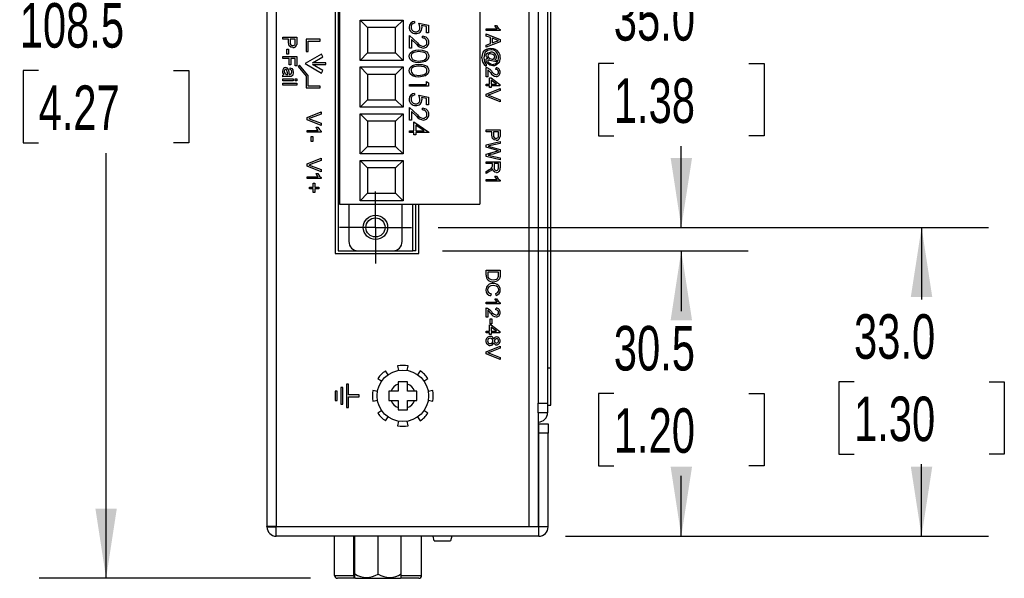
# Model space of a CAD drawing. Header units: millimetres. Extents: x 0 to 629, y 0 to 486.
# Tile 6 of 18: x 100 to 206, y 311 to 371. Entities that reach past the tile are written whole.
import ezdxf

# ---------------------------------------------------------------- set-up
doc = ezdxf.new("R2010")
doc.units = ezdxf.units.MM
doc.header["$LTSCALE"] = 2.25
doc.linetypes.add('CENTERX2', pattern=[20.32, 12.7, -2.54, 2.54, -2.54])
doc.layers.add('CENTER', color=40, linetype='CENTERX2')
doc.layers.add('DIMENSIONS', color=140, linetype='Continuous', lineweight=25)
doc.styles.add('SLDTEXTSTYLE0', font='TXT', dxfattribs={"width": 0.7})
doc.dimstyles.new('SLDDIMSTYLE1', dxfattribs={"dimtxt": 4.855518, "dimasz": 7.4295, "dimexe": 0, "dimexo": 0.0625, "dimgap": 1.213879, "dimtad": 0, "dimtih": 1, "dimtoh": 1, "dimrnd": 1e-09, "dimzin": 4, "dimdsep": 46, "dimtxsty": 'SLDTEXTSTYLE0', "dimsah": 1, "dimcen": 0.09, "dimadec": 0, "dimazin": 1, "dimtfac": 1, "dimtofl": 0, "dimtmove": 0, "dimatfit": 3, "dimfxl": 0, "dimfrac": 2, "dimtolj": 1, "dimtzin": 12, "dimarcsym": 0})
doc.dimstyles.new('SLDDIMSTYLE4', dxfattribs={"dimtxt": 4.855518, "dimasz": 7.4295, "dimexe": 0, "dimexo": 0.0625, "dimgap": 1.213879, "dimtad": 0, "dimtih": 1, "dimtoh": 1, "dimrnd": 1e-09, "dimzin": 12, "dimdsep": 46, "dimtxsty": 'SLDTEXTSTYLE0', "dimsah": 1, "dimcen": 0.09, "dimadec": 0, "dimazin": 3, "dimtfac": 1, "dimtofl": 0, "dimtmove": 0, "dimatfit": 3, "dimfxl": 0, "dimfrac": 2, "dimtolj": 1, "dimtzin": 12, "dimarcsym": 0})

# ---------------------------------------------------------------- blocks, each defined once
blk = doc.blocks.new('_D_17')
at = {"layer": 'DIMENSIONS'}
for p, q in [((124.06, 419.35), (102.59, 419.35)), ((109.73, 419.35), (109.73, 373.9)), ((102.51, 365.1), (100.88, 365.1)), ((100.88, 365.1), (100.88, 357.38)), ((116.94, 365.1), (118.57, 365.1)), ((118.57, 365.1), (118.57, 357.38)), ((100.88, 357.38), (102.51, 357.38)), ((118.57, 357.38), (116.94, 357.38)), ((109.73, 310.85), (109.73, 356.29)), ((131.59, 310.85), (102.59, 310.85))]:
    blk.add_line(p, q, dxfattribs=at)
for points in [[(109.73, 419.35), (108.59, 411.92), (110.87, 411.92)], [(109.73, 310.85), (110.87, 318.28), (108.59, 318.28)]]:
    blk.add_solid(points, dxfattribs=at)
at = {"layer": 'DIMENSIONS', "char_height": 4.762, "attachment_point": 1, "style": 'SLDTEXTSTYLE0'}
for s, insert in [('108.5', (100.5, 372.32)), ('4.27', (102.51, 363.52))]:
    blk.add_mtext(s, dxfattribs=dict(at, insert=insert))
blk = doc.blocks.new('_D_19')
at = {"layer": 'DIMENSIONS'}
for p, q in [((145.68, 345.85), (178.35, 345.85)), ((171.2, 345.85), (171.2, 339.4)), ((163.99, 330.6), (162.36, 330.6)), ((162.36, 330.6), (162.36, 322.88)), ((178.42, 330.6), (180.05, 330.6)), ((180.05, 330.6), (180.05, 322.88)), ((162.36, 322.88), (163.99, 322.88)), ((180.05, 322.88), (178.42, 322.88)), ((171.2, 315.35), (171.2, 321.79)), ((158.83, 315.35), (178.35, 315.35))]:
    blk.add_line(p, q, dxfattribs=at)
for points in [[(171.2, 345.85), (170.06, 338.42), (172.35, 338.42)], [(171.2, 315.35), (172.35, 322.78), (170.06, 322.78)]]:
    blk.add_solid(points, dxfattribs=at)
at = {"layer": 'DIMENSIONS', "char_height": 4.762, "attachment_point": 1, "style": 'SLDTEXTSTYLE0'}
for s, insert in [('30.5', (163.99, 337.82)), ('1.20', (163.99, 329.02))]:
    blk.add_mtext(s, dxfattribs=dict(at, insert=insert))
blk = doc.blocks.new('_D_20')
at = {"layer": 'DIMENSIONS'}
for p, q in [((145.22, 383.35), (178.35, 383.35)), ((171.2, 383.35), (171.2, 374.65)), ((163.99, 365.85), (162.36, 365.85)), ((162.36, 365.85), (162.36, 358.13)), ((178.42, 365.85), (180.05, 365.85)), ((180.05, 365.85), (180.05, 358.13)), ((162.36, 358.13), (163.99, 358.13)), ((180.05, 358.13), (178.42, 358.13)), ((171.2, 348.35), (171.2, 357.04)), ((145.22, 348.35), (178.35, 348.35))]:
    blk.add_line(p, q, dxfattribs=at)
for points in [[(171.2, 383.35), (170.06, 375.92), (172.35, 375.92)], [(171.2, 348.35), (172.35, 355.78), (170.06, 355.78)]]:
    blk.add_solid(points, dxfattribs=at)
at = {"layer": 'DIMENSIONS', "char_height": 4.762, "attachment_point": 1, "style": 'SLDTEXTSTYLE0'}
for s, insert in [('35.0', (163.99, 373.07)), ('1.38', (163.99, 364.27))]:
    blk.add_mtext(s, dxfattribs=dict(at, insert=insert))
blk = doc.blocks.new('_D_21')
at = {"layer": 'DIMENSIONS'}
for p, q in [((145.22, 348.35), (204.02, 348.35)), ((196.88, 348.35), (196.88, 340.65)), ((189.66, 331.85), (188.03, 331.85)), ((188.03, 331.85), (188.03, 324.13)), ((204.09, 331.85), (205.72, 331.85)), ((205.72, 331.85), (205.72, 324.13)), ((188.03, 324.13), (189.66, 324.13)), ((205.72, 324.13), (204.09, 324.13)), ((196.88, 315.35), (196.88, 323.04)), ((158.83, 315.35), (204.02, 315.35))]:
    blk.add_line(p, q, dxfattribs=at)
for points in [[(196.88, 348.35), (195.73, 340.92), (198.02, 340.92)], [(196.88, 315.35), (198.02, 322.78), (195.73, 322.78)]]:
    blk.add_solid(points, dxfattribs=at)
at = {"layer": 'DIMENSIONS', "char_height": 4.762, "attachment_point": 1, "style": 'SLDTEXTSTYLE0'}
for s, insert in [('33.0', (189.66, 339.07)), ('1.30', (189.66, 330.27))]:
    blk.add_mtext(s, dxfattribs=dict(at, insert=insert))
blk = doc.blocks.new('SW_CENTERMARKSYMBOL_10')
at = {"layer": 'CENTER', "color": 0}
for p, q in [((0, 2.54), (0, 3.84)), ((0, 0), (0, 2.54)), ((-2.54, 0), (-3.84, 0)), ((0, 0), (-2.54, 0)), ((0, 0), (0, -2.54)), ((0, 0), (2.54, 0)), ((2.54, 0), (3.84, 0)), ((0, -2.54), (0, -3.84))]:
    blk.add_line(p, q, dxfattribs=at)

msp = doc.modelspace()

# ---------------------------------------------------------------- linework, layer by layer
for p, q in [((156.919, 409.348), (156.919, 329.548)), ((157.269, 333.348), (157.269, 403.848)), ((126.919, 397.148), (126.919, 316.398)), ((127.919, 388.098), (127.919, 316.398)), ((155.919, 388.098), (155.919, 329.548)), ((134.219, 386.548), (134.219, 345.548)), ((154.919, 387.098), (154.919, 316.398)), ((134.519, 385.848), (134.519, 345.848)), ((134.669, 380.848), (134.669, 350.848)), ((149.669, 380.848), (149.669, 350.848)), ((136.869, 370.498), (141.469, 370.498)), ((136.869, 366.198), (136.869, 370.498)), ((136.869, 370.498), (137.669, 369.698)), ((140.669, 369.698), (141.469, 370.498)), ((141.469, 370.498), (141.469, 366.198)), ((140.669, 369.698), (137.669, 369.698)), ((137.669, 369.698), (137.669, 366.998)), ((140.669, 366.998), (140.669, 369.698)), ((142.682, 370.361), (142.682, 370.181)), ((143.169, 370.156), (144.169, 369.951)), ((143.964, 369.81), (143.438, 369.918)), ((143.964, 369.13), (143.964, 369.81)), ((144.169, 369.951), (144.169, 369.13)), ((150.339, 369.571), (151.508, 369.571)), ((150.339, 369.379), (150.339, 369.571)), ((151.839, 369.379), (150.339, 369.379)), ((151.287, 369.917), (151.464, 369.917)), ((151.839, 369.503), (151.839, 369.379)), ((128.619, 368.675), (130.119, 368.675)), ((128.619, 368.464), (128.619, 368.675)), ((129.235, 368.464), (128.619, 368.464)), ((129.235, 368.096), (129.235, 368.464)), ((129.408, 368.464), (129.408, 368.102)), ((129.946, 368.464), (129.408, 368.464)), ((129.946, 368.105), (129.946, 368.464)), ((130.119, 368.675), (130.119, 368.124)), ((132.619, 368.448), (131.119, 368.448)), ((131.119, 368.448), (131.119, 367.148)), ((132.619, 368.248), (132.619, 368.448)), ((142.169, 368.848), (142.997, 368.073)), ((142.169, 367.489), (142.169, 368.848)), ((142.374, 368.42), (142.374, 367.489)), ((142.909, 367.919), (142.374, 368.42)), ((143.554, 368.592), (143.554, 368.771)), ((144.169, 369.13), (143.964, 369.13)), ((150.339, 369.026), (151.839, 368.431)), ((150.339, 368.802), (150.339, 369.026)), ((150.801, 368.631), (150.339, 368.802)), ((150.801, 367.992), (150.801, 368.631)), ((150.974, 368.568), (150.974, 368.056)), ((151.389, 368.414), (150.974, 368.568)), ((151.839, 368.431), (151.839, 368.192)), ((129.062, 367.406), (129.235, 367.406)), ((129.062, 366.848), (129.062, 367.406)), ((129.235, 367.406), (129.235, 366.848)), ((131.319, 367.148), (131.319, 368.248)), ((131.319, 368.248), (132.619, 368.248)), ((142.374, 367.489), (142.169, 367.489)), ((151.839, 368.192), (150.339, 367.597)), ((150.339, 367.821), (150.801, 367.992)), ((150.339, 367.597), (150.339, 367.821)), ((150.974, 368.056), (151.368, 368.201)), ((128.619, 366.598), (130.119, 366.598)), ((128.619, 366.387), (128.619, 366.598)), ((129.292, 366.387), (128.619, 366.387)), ((129.235, 366.848), (129.062, 366.848)), ((129.292, 365.714), (129.292, 366.387)), ((129.465, 366.387), (129.465, 365.714)), ((129.946, 366.387), (129.465, 366.387)), ((129.946, 365.598), (129.946, 366.387)), ((130.119, 366.598), (130.119, 365.598)), ((132.751, 366.848), (131.019, 365.848)), ((131.119, 367.148), (131.319, 367.148)), ((131.793, 365.948), (132.901, 366.588)), ((132.901, 366.588), (132.751, 366.848)), ((136.869, 366.198), (137.669, 366.998)), ((141.469, 366.198), (136.869, 366.198)), ((137.669, 366.998), (140.669, 366.998)), ((140.669, 366.998), (141.469, 366.198)), ((151.435, 366.033), (150.741, 366.192)), ((151.266, 366.26), (151.435, 366.225)), ((151.435, 366.225), (151.435, 366.033)), ((129.465, 365.714), (129.292, 365.714)), ((129.389, 365.214), (129.408, 365.406)), ((130.119, 365.598), (129.946, 365.598)), ((130.396, 365.685), (130.243, 365.556)), ((130.243, 365.556), (131.119, 364.512)), ((131.296, 364.612), (130.396, 365.685)), ((131.019, 365.848), (132.751, 364.848)), ((133.219, 365.948), (131.793, 365.948)), ((132.901, 365.108), (131.793, 365.748)), ((131.793, 365.748), (133.219, 365.748)), ((133.219, 365.748), (133.219, 365.948)), ((136.869, 365.498), (141.469, 365.498)), ((136.869, 361.198), (136.869, 365.498)), ((136.869, 365.498), (137.669, 364.698)), ((140.669, 364.698), (141.469, 365.498)), ((141.469, 365.498), (141.469, 361.198)), ((150.339, 364.456), (150.339, 365.437)), ((150.359, 365.764), (150.359, 365.571)), ((150.532, 365.19), (150.532, 364.456)), ((151.397, 365.225), (151.416, 365.417)), ((128.619, 364.425), (128.619, 364.617)), ((128.619, 364.214), (129.715, 364.214)), ((128.619, 364.021), (128.619, 364.214)), ((129.083, 364.695), (129.139, 364.694)), ((129.33, 364.483), (129.095, 364.483)), ((129.715, 364.214), (129.715, 364.021)), ((129.927, 364.214), (130.119, 364.214)), ((129.927, 364.021), (129.927, 364.214)), ((130.119, 364.214), (130.119, 364.021)), ((131.119, 364.512), (131.119, 363.248)), ((131.319, 364.585), (131.296, 364.612)), ((131.319, 363.448), (131.319, 364.585)), ((132.751, 364.848), (132.901, 365.108)), ((140.669, 364.698), (137.669, 364.698)), ((137.669, 364.698), (137.669, 361.998)), ((140.669, 361.998), (140.669, 364.698)), ((150.532, 364.456), (150.339, 364.456)), ((150.705, 364.321), (150.897, 364.321)), ((150.705, 363.667), (150.705, 364.321)), ((150.897, 364.321), (151.82, 363.61)), ((151.437, 363.667), (150.897, 364.084)), ((150.897, 364.084), (150.897, 363.667)), ((129.715, 364.021), (128.619, 364.021)), ((128.619, 363.752), (130.119, 363.752)), ((128.619, 363.56), (128.619, 363.752)), ((130.119, 363.56), (128.619, 363.56)), ((130.119, 364.021), (129.927, 364.021)), ((130.119, 363.752), (130.119, 363.56)), ((131.119, 363.248), (132.619, 363.248)), ((132.619, 363.448), (131.319, 363.448)), ((132.619, 363.248), (132.619, 363.448)), ((142.169, 363.617), (143.964, 363.617)), ((142.169, 363.438), (142.169, 363.617)), ((144.169, 363.438), (142.169, 363.438)), ((143.964, 363.617), (143.964, 363.925)), ((143.964, 363.925), (144.169, 363.808)), ((144.169, 363.808), (144.169, 363.438)), ((150.339, 363.667), (150.705, 363.667)), ((150.339, 363.475), (150.339, 363.667)), ((150.705, 363.475), (150.339, 363.475)), ((150.339, 362.599), (151.839, 363.204)), ((150.705, 363.283), (150.705, 363.475)), ((150.897, 363.283), (150.705, 363.283)), ((150.897, 363.667), (151.437, 363.667)), ((150.897, 363.475), (150.897, 363.283)), ((151.82, 363.475), (150.897, 363.475)), ((151.82, 363.61), (151.82, 363.475)), ((151.839, 363.204), (151.839, 362.975)), ((136.869, 361.198), (137.669, 361.998)), ((137.669, 361.998), (140.669, 361.998)), ((140.669, 361.998), (141.469, 361.198)), ((142.682, 362.669), (142.682, 362.489)), ((143.169, 362.464), (144.169, 362.258)), ((143.964, 362.118), (143.438, 362.226)), ((143.964, 361.438), (143.964, 362.118)), ((144.169, 362.258), (144.169, 361.438)), ((150.339, 362.37), (150.339, 362.599)), ((151.839, 361.765), (150.339, 362.37)), ((151.839, 362.975), (150.764, 362.567)), ((150.764, 362.403), (151.839, 361.994)), ((151.839, 361.994), (151.839, 361.765)), ((141.469, 361.198), (136.869, 361.198)), ((142.169, 361.156), (142.997, 360.38)), ((142.169, 359.797), (142.169, 361.156)), ((143.554, 360.899), (143.554, 361.079)), ((144.169, 361.438), (143.964, 361.438)), ((131.219, 360.088), (132.719, 360.693)), ((131.219, 359.859), (131.219, 360.088)), ((132.719, 360.464), (131.644, 360.055)), ((131.644, 359.892), (132.719, 359.483)), ((132.719, 360.693), (132.719, 360.464)), ((136.869, 360.498), (141.469, 360.498)), ((136.869, 356.198), (136.869, 360.498)), ((136.869, 360.498), (137.669, 359.698)), ((140.669, 359.698), (141.469, 360.498)), ((141.469, 360.498), (141.469, 356.198)), ((142.374, 360.728), (142.374, 359.797)), ((142.909, 360.227), (142.374, 360.728)), ((132.719, 359.254), (131.219, 359.859)), ((132.167, 359.06), (132.344, 359.06)), ((132.719, 359.483), (132.719, 359.254)), ((140.669, 359.698), (137.669, 359.698)), ((137.669, 359.698), (137.669, 356.998)), ((140.669, 356.998), (140.669, 359.698)), ((142.374, 359.797), (142.169, 359.797)), ((142.631, 358.669), (142.631, 359.617)), ((142.631, 359.617), (144.221, 358.526)), ((143.705, 358.669), (142.836, 359.265)), ((142.836, 359.265), (142.836, 358.669)), ((131.219, 358.714), (132.388, 358.714)), ((131.219, 358.521), (131.219, 358.714)), ((132.719, 358.521), (131.219, 358.521)), ((131.662, 358.079), (131.835, 358.079)), ((131.662, 357.521), (131.662, 358.079)), ((131.835, 358.079), (131.835, 357.521)), ((132.719, 358.645), (132.719, 358.521)), ((142.169, 358.669), (142.631, 358.669)), ((142.169, 358.489), (142.169, 358.669)), ((142.631, 358.489), (142.169, 358.489)), ((142.631, 358.258), (142.631, 358.489)), ((142.836, 358.258), (142.631, 358.258)), ((142.836, 358.669), (143.705, 358.669)), ((142.836, 358.489), (142.836, 358.258)), ((144.221, 358.489), (142.836, 358.489)), ((144.221, 358.526), (144.221, 358.489)), ((150.339, 358.775), (151.839, 358.775)), ((150.339, 358.564), (150.339, 358.775)), ((150.955, 358.564), (150.339, 358.564)), ((150.955, 358.196), (150.955, 358.564)), ((151.128, 358.564), (151.128, 358.202)), ((151.666, 358.564), (151.128, 358.564)), ((151.666, 358.205), (151.666, 358.564)), ((151.839, 358.775), (151.839, 358.224)), ((131.835, 357.521), (131.662, 357.521)), ((136.869, 356.198), (137.669, 356.998)), ((137.669, 356.998), (140.669, 356.998)), ((140.669, 356.998), (141.469, 356.198)), ((150.339, 357.167), (151.839, 357.544)), ((150.339, 356.916), (150.339, 357.167)), ((151.462, 356.591), (150.339, 356.916)), ((150.816, 356.957), (151.839, 356.661)), ((151.839, 357.326), (150.853, 357.103)), ((151.839, 357.544), (151.839, 357.326)), ((131.219, 355.126), (132.719, 355.731)), ((132.719, 355.731), (132.719, 355.502)), ((141.469, 356.198), (136.869, 356.198)), ((150.339, 356.174), (151.486, 356.488)), ((150.339, 355.942), (150.339, 356.174)), ((151.839, 355.564), (150.339, 355.942)), ((150.859, 356.003), (151.839, 355.782)), ((151.839, 356.407), (151.088, 356.192)), ((151.839, 356.661), (151.839, 356.407)), ((151.839, 355.782), (151.839, 355.564)), ((131.219, 354.897), (131.219, 355.126)), ((132.719, 354.292), (131.219, 354.897)), ((132.719, 355.502), (131.644, 355.094)), ((131.644, 354.93), (132.719, 354.521)), ((136.869, 355.498), (141.469, 355.498)), ((136.869, 351.198), (136.869, 355.498)), ((136.869, 355.498), (137.669, 354.698)), ((140.669, 354.698), (137.669, 354.698)), ((137.669, 354.698), (137.669, 351.998)), ((140.669, 354.698), (141.469, 355.498)), ((140.669, 351.998), (140.669, 354.698)), ((141.469, 355.498), (141.469, 351.198)), ((150.339, 355.371), (151.839, 355.371)), ((150.339, 355.16), (150.339, 355.371)), ((151.012, 355.16), (150.339, 355.16)), ((151.012, 354.943), (151.012, 355.16)), ((151.185, 355.16), (151.185, 354.758)), ((151.666, 355.16), (151.185, 355.16)), ((151.666, 354.713), (151.666, 355.16)), ((151.839, 355.371), (151.839, 354.72)), ((131.219, 353.752), (132.388, 353.752)), ((131.219, 353.56), (131.219, 353.752)), ((132.167, 354.098), (132.344, 354.098)), ((132.719, 354.521), (132.719, 354.292)), ((132.719, 353.683), (132.719, 353.56)), ((150.339, 354.337), (150.656, 354.524)), ((150.753, 354.341), (150.339, 354.094)), ((150.339, 354.094), (150.339, 354.337)), ((151.287, 353.814), (151.464, 353.814)), ((132.719, 353.56), (131.219, 353.56)), ((131.469, 352.656), (131.873, 352.656)), ((131.469, 352.483), (131.469, 352.656)), ((131.873, 353.06), (132.046, 353.06)), ((131.873, 352.656), (131.873, 353.06)), ((132.046, 353.06), (132.046, 352.656)), ((132.046, 352.656), (132.45, 352.656)), ((132.45, 352.656), (132.45, 352.483)), ((150.339, 353.467), (151.508, 353.467)), ((150.339, 353.275), (150.339, 353.467)), ((151.839, 353.275), (150.339, 353.275)), ((151.839, 353.399), (151.839, 353.275)), ((131.873, 352.483), (131.469, 352.483)), ((131.873, 352.079), (131.873, 352.483)), ((132.046, 352.079), (131.873, 352.079)), ((132.046, 352.483), (132.046, 352.079)), ((132.45, 352.483), (132.046, 352.483)), ((136.869, 351.198), (137.669, 351.998)), ((137.669, 351.998), (140.669, 351.998)), ((140.669, 351.998), (141.469, 351.198)), ((134.669, 350.848), (149.669, 350.848)), ((135.669, 350.848), (135.669, 346.848)), ((141.469, 351.198), (136.869, 351.198)), ((141.369, 346.848), (141.369, 350.848)), ((142.519, 345.848), (142.519, 350.848)), ((142.819, 345.848), (142.819, 350.848)), ((143.139, 345.548), (143.139, 350.848)), ((134.219, 345.548), (143.139, 345.548)), ((134.519, 345.848), (136.669, 345.848)), ((136.669, 345.848), (140.369, 345.848)), ((140.369, 345.848), (142.519, 345.848)), ((142.819, 345.848), (142.519, 345.848)), ((150.339, 343.775), (151.839, 343.775)), ((150.339, 343.238), (150.339, 343.775)), ((150.512, 343.564), (150.512, 343.254)), ((151.666, 343.564), (150.512, 343.564)), ((151.666, 343.259), (151.666, 343.564)), ((151.839, 343.775), (151.839, 343.262)), ((150.869, 341.256), (150.819, 341.044)), ((151.423, 341.083), (151.377, 341.294)), ((150.339, 340.371), (151.508, 340.371)), ((150.339, 340.179), (150.339, 340.371)), ((151.839, 340.179), (150.339, 340.179)), ((151.287, 340.717), (151.464, 340.717)), ((151.839, 340.303), (151.839, 340.179)), ((150.339, 338.756), (150.339, 339.737)), ((150.532, 339.49), (150.532, 338.756)), ((151.397, 339.525), (151.416, 339.717)), ((150.532, 338.756), (150.339, 338.756)), ((150.705, 337.929), (150.897, 337.929)), ((150.705, 337.275), (150.705, 337.929)), ((150.782, 338.583), (150.955, 338.583)), ((150.782, 338.025), (150.782, 338.583)), ((150.955, 338.025), (150.782, 338.025)), ((150.897, 337.929), (151.82, 337.217)), ((150.955, 338.583), (150.955, 338.025)), ((150.339, 337.275), (150.705, 337.275)), ((150.339, 337.083), (150.339, 337.275)), ((150.705, 337.083), (150.339, 337.083)), ((150.705, 336.89), (150.705, 337.083)), ((150.897, 336.89), (150.705, 336.89)), ((150.897, 337.692), (150.897, 337.275)), ((151.437, 337.275), (150.897, 337.692)), ((150.897, 337.275), (151.437, 337.275)), ((150.897, 337.083), (150.897, 336.89)), ((151.82, 337.083), (150.897, 337.083)), ((151.82, 337.217), (151.82, 337.083)), ((150.339, 335.053), (151.839, 335.658)), ((150.339, 334.824), (150.339, 335.053)), ((151.839, 334.219), (150.339, 334.824)), ((151.839, 335.429), (150.764, 335.021)), ((150.764, 334.857), (151.839, 334.448)), ((151.839, 335.658), (151.839, 335.429)), ((151.839, 334.448), (151.839, 334.219)), ((139.867, 332.601), (139.58, 333.01)), ((140.88, 333.549), (140.967, 333.056)), ((141.922, 333.056), (142.009, 333.549)), ((143.308, 333.01), (143.022, 332.601)), ((156.919, 333.348), (157.269, 333.348)), ((157.269, 329.348), (157.269, 333.348)), ((135.619, 331.598), (135.419, 331.598)), ((135.419, 331.598), (135.419, 329.098)), ((135.619, 330.448), (135.619, 331.598)), ((138.782, 332.212), (139.192, 331.925)), ((141.944, 331.848), (140.944, 331.848)), ((140.944, 331.848), (140.944, 331.602)), ((140.944, 331.602), (140.944, 330.848)), ((141.944, 331.602), (141.944, 331.848)), ((141.944, 330.848), (141.944, 331.602)), ((143.697, 331.925), (144.107, 332.212)), ((134.419, 330.848), (134.219, 330.848)), ((134.219, 330.848), (134.219, 329.848)), ((134.419, 329.848), (134.419, 330.848)), ((135.019, 331.223), (134.819, 331.223)), ((134.819, 331.223), (134.819, 329.473)), ((135.019, 329.473), (135.019, 331.223)), ((136.769, 330.448), (135.619, 330.448)), ((136.769, 330.248), (136.769, 330.448)), ((138.736, 330.826), (138.244, 330.913)), ((140.19, 330.848), (139.944, 330.848)), ((139.944, 330.848), (139.944, 329.848)), ((140.944, 330.848), (140.19, 330.848)), ((142.698, 330.848), (141.944, 330.848)), ((142.944, 330.848), (142.698, 330.848)), ((142.944, 329.848), (142.944, 330.848)), ((144.645, 330.913), (144.153, 330.826)), ((134.219, 329.848), (134.419, 329.848)), ((134.819, 329.473), (135.019, 329.473)), ((135.619, 329.098), (135.619, 330.248)), ((135.619, 330.248), (136.769, 330.248)), ((138.244, 329.784), (138.736, 329.871)), ((139.944, 329.848), (140.19, 329.848)), ((140.19, 329.848), (140.944, 329.848)), ((140.944, 329.848), (140.944, 329.094)), ((141.944, 329.094), (141.944, 329.848)), ((141.944, 329.848), (142.698, 329.848)), ((142.698, 329.848), (142.944, 329.848)), ((144.153, 329.871), (144.645, 329.784)), ((155.919, 329.548), (156.919, 329.548)), ((155.919, 328.548), (155.919, 329.548)), ((156.919, 329.548), (156.919, 328.548)), ((135.419, 329.098), (135.619, 329.098)), ((139.192, 328.771), (138.782, 328.484)), ((140.944, 329.094), (140.944, 328.848)), ((140.944, 328.848), (141.944, 328.848)), ((141.944, 328.848), (141.944, 329.094)), ((144.107, 328.484), (143.697, 328.771)), ((155.919, 328.548), (155.919, 316.398)), ((156.919, 328.548), (155.919, 328.548)), ((156.919, 329.348), (157.269, 329.348)), ((139.58, 327.686), (139.867, 328.095)), ((140.967, 327.64), (140.88, 327.148)), ((142.009, 327.148), (141.922, 327.64)), ((143.022, 328.095), (143.308, 327.686)), ((155.969, 326.348), (155.969, 327.348)), ((155.969, 327.348), (156.969, 327.348)), ((156.969, 327.348), (156.969, 326.348)), ((156.969, 326.348), (155.969, 326.348)), ((155.969, 316.348), (155.969, 326.348)), ((156.969, 316.348), (156.969, 326.348)), ((155.969, 324.548), (155.919, 324.498)), ((155.919, 321.198), (155.969, 321.148)), ((127.919, 316.398), (126.919, 316.398)), ((126.919, 316.348), (126.919, 316.398)), ((126.919, 316.348), (127.919, 316.348)), ((127.919, 316.398), (154.919, 316.398)), ((127.919, 316.348), (127.919, 316.398)), ((127.919, 315.348), (127.919, 316.348)), ((155.969, 316.348), (127.919, 316.348)), ((154.919, 316.398), (155.919, 316.398)), ((155.919, 316.348), (155.919, 316.398)), ((156.969, 316.348), (155.969, 316.348)), ((155.969, 315.348), (155.969, 316.348)), ((155.969, 315.348), (127.919, 315.348)), ((134.144, 311.148), (134.144, 315.348)), ((136.21, 311.148), (136.21, 315.348)), ((136.314, 311.32), (136.314, 315.348)), ((138.794, 311.296), (138.794, 315.348)), ((141.274, 311.32), (141.274, 315.348)), ((143.444, 311.148), (143.444, 315.348)), ((144.803, 314.848), (144.669, 315.348)), ((144.803, 314.848), (146.535, 314.848)), ((146.669, 315.348), (146.535, 314.848)), ((134.144, 311.148), (136.21, 311.148)), ((136.262, 310.848), (134.444, 310.848)), ((136.21, 311.148), (136.314, 311.148)), ((136.394, 310.848), (136.262, 310.848)), ((136.314, 310.938), (136.314, 311.32)), ((136.314, 310.928), (136.394, 310.848)), ((136.394, 310.848), (141.194, 310.848)), ((141.194, 310.848), (141.274, 310.928)), ((143.144, 310.848), (141.194, 310.848)), ((141.274, 310.938), (141.274, 311.32)), ((141.277, 311.148), (143.444, 311.148))]:
    msp.add_line(p, q)
at = {"flags": 128}
for points in [[(143.272, 369.715), (143.233, 369.966), (143.169, 370.156)], [(143.438, 369.918), (143.468, 369.788), (143.477, 369.683)], [(151.508, 369.571), (151.369, 369.756), (151.287, 369.917)], [(151.464, 369.917), (151.643, 369.655), (151.839, 369.503)], [(151.368, 368.201), (151.535, 368.263), (151.666, 368.312)], [(151.666, 368.312), (151.508, 368.36), (151.389, 368.414)], [(129.688, 367.56), (129.47, 367.607), (129.304, 367.753), (129.235, 368.096)], [(129.933, 367.933), (129.945, 368.029), (129.946, 368.105)], [(130.119, 368.124), (130.116, 367.999), (130.105, 367.902)], [(142.118, 366.641), (142.143, 366.814), (142.218, 366.971), (142.484, 367.192), (142.819, 367.288), (143.169, 367.31)], [(143.169, 367.31), (143.518, 367.289), (143.854, 367.194), (144.001, 367.1), (144.12, 366.971), (144.195, 366.814), (144.221, 366.641)], [(149.897, 366.467), (150.038, 367.077), (150.192, 367.272), (150.399, 367.409)], [(150.832, 367.34), (150.481, 367.265), (150.219, 367.021), (150.089, 366.473)], [(150.399, 367.409), (150.627, 367.478), (150.815, 367.494)], [(150.815, 367.494), (151.086, 367.462), (151.289, 367.392)], [(143.169, 365.951), (142.817, 365.975), (142.482, 366.08), (142.218, 366.308), (142.143, 366.467), (142.118, 366.641)], [(143.169, 367.13), (142.629, 367.053), (142.412, 366.89), (142.347, 366.77), (142.323, 366.635)], [(142.667, 366.206), (142.945, 366.143), (143.169, 366.13)], [(144.015, 366.635), (143.992, 366.77), (143.927, 366.89), (143.829, 366.986), (143.71, 367.053), (143.169, 367.13)], [(144.221, 366.641), (144.196, 366.467), (144.121, 366.308), (143.856, 366.081), (143.169, 365.951)], [(143.169, 366.13), (143.707, 366.219), (143.926, 366.38), (143.992, 366.5), (144.015, 366.635)], [(150.089, 366.473), (150.163, 366.043), (150.359, 365.764)], [(150.339, 366.726), (150.392, 366.899), (150.525, 367.021), (150.8, 367.09)], [(150.51, 366.417), (150.381, 366.573), (150.339, 366.726)], [(150.339, 366.221), (150.36, 366.334), (150.386, 366.371), (150.422, 366.398)], [(150.544, 365.817), (150.385, 366.022), (150.339, 366.221)], [(150.422, 366.398), (150.47, 366.412), (150.51, 366.417)], [(150.532, 366.685), (150.593, 366.517), (150.727, 366.397), (150.998, 366.321)], [(150.741, 366.192), (150.651, 366.212), (150.581, 366.225)], [(151.262, 366.552), (151.236, 366.666), (151.162, 366.759), (151.066, 366.827), (150.799, 366.898)], [(151.859, 366.482), (151.734, 365.988), (151.449, 365.709)], [(128.921, 365.233), (128.868, 365.222), (128.825, 365.191), (128.795, 365.146), (128.773, 365.022)], [(129.079, 364.984), (129.045, 365.143), (129.025, 365.179), (128.997, 365.207), (128.961, 365.226), (128.921, 365.233)], [(129.221, 365.17), (129.239, 365.082), (129.249, 365.012)], [(129.408, 365.406), (129.576, 365.335), (129.685, 365.191), (129.735, 364.909)], [(142.118, 365.103), (142.143, 365.275), (142.218, 365.432), (142.484, 365.654), (142.819, 365.75), (143.169, 365.771)], [(143.169, 365.592), (142.629, 365.515), (142.412, 365.352), (142.347, 365.231), (142.323, 365.097)], [(143.169, 365.771), (143.518, 365.75), (143.854, 365.655), (144.001, 365.561), (144.12, 365.433), (144.195, 365.275), (144.221, 365.103)], [(144.015, 365.097), (143.992, 365.231), (143.927, 365.352), (143.829, 365.448), (143.71, 365.515), (143.169, 365.592)], [(150.339, 365.437), (150.415, 365.431), (150.473, 365.416)], [(150.473, 365.416), (150.737, 365.253), (150.9, 365.071)], [(150.512, 366.154), (150.537, 366.072), (150.572, 366.014)], [(151.067, 365.61), (150.754, 365.677), (150.544, 365.817)], [(150.572, 366.014), (150.812, 365.816), (151.051, 365.764)], [(151.449, 365.709), (151.241, 365.628), (151.067, 365.61)], [(128.754, 364.675), (128.631, 364.881), (128.6, 365.066)], [(128.619, 364.617), (128.691, 364.658), (128.754, 364.675)], [(129.095, 364.483), (128.824, 364.477), (128.619, 364.425)], [(128.773, 365.022), (128.823, 364.833), (128.931, 364.724)], [(128.931, 364.724), (129.014, 364.699), (129.083, 364.695)], [(129.139, 364.694), (129.098, 364.855), (129.079, 364.984)], [(129.249, 365.012), (129.276, 364.833), (129.312, 364.695)], [(129.312, 364.695), (129.337, 364.695), (129.356, 364.694)], [(129.494, 364.492), (129.402, 364.484), (129.33, 364.483)], [(129.356, 364.694), (129.445, 364.706), (129.504, 364.744)], [(129.735, 364.909), (129.676, 364.623), (129.601, 364.536), (129.494, 364.492)], [(129.504, 364.744), (129.553, 364.851), (129.562, 364.944)], [(143.169, 364.412), (142.817, 364.437), (142.482, 364.542), (142.218, 364.77), (142.143, 364.929), (142.118, 365.103)], [(142.667, 364.667), (142.945, 364.604), (143.169, 364.592)], [(144.221, 365.103), (144.196, 364.928), (144.121, 364.769), (143.856, 364.542), (143.169, 364.412)], [(143.169, 364.592), (143.707, 364.68), (143.926, 364.842), (143.992, 364.962), (144.015, 365.097)], [(143.272, 362.023), (143.233, 362.274), (143.169, 362.464)], [(143.438, 362.226), (143.468, 362.095), (143.477, 361.99)], [(150.764, 362.567), (150.629, 362.518), (150.522, 362.485)], [(150.522, 362.485), (150.658, 362.442), (150.764, 362.403)], [(131.644, 360.055), (131.509, 360.007), (131.402, 359.973)], [(131.402, 359.973), (131.538, 359.93), (131.644, 359.892)], [(132.388, 358.714), (132.249, 358.898), (132.167, 359.06)], [(132.344, 359.06), (132.523, 358.798), (132.719, 358.645)], [(151.408, 357.66), (151.19, 357.707), (151.024, 357.853), (150.955, 358.196)], [(151.653, 358.033), (151.665, 358.129), (151.666, 358.205)], [(151.839, 358.224), (151.836, 358.099), (151.825, 358.002)], [(150.853, 357.103), (150.683, 357.065), (150.549, 357.035)], [(150.549, 357.035), (150.698, 356.991), (150.816, 356.957)], [(151.088, 356.192), (150.787, 356.121), (150.549, 356.073)], [(150.549, 356.073), (150.722, 356.034), (150.859, 356.003)], [(151.658, 356.535), (151.548, 356.567), (151.462, 356.591)], [(151.486, 356.488), (151.582, 356.514), (151.658, 356.535)], [(131.644, 355.094), (131.509, 355.045), (131.402, 355.012)], [(131.402, 355.012), (131.538, 354.969), (131.644, 354.93)], [(151.032, 354.615), (150.994, 354.547), (150.958, 354.499)], [(151.005, 354.839), (151.012, 354.897), (151.012, 354.943)], [(151.435, 354.217), (151.264, 354.252), (151.128, 354.36), (151.032, 354.615)], [(151.185, 354.758), (151.195, 354.627), (151.246, 354.508), (151.33, 354.449), (151.43, 354.429)], [(151.43, 354.429), (151.544, 354.455), (151.628, 354.534), (151.666, 354.713)], [(132.388, 353.752), (132.249, 353.936), (132.167, 354.098)], [(132.344, 354.098), (132.523, 353.836), (132.719, 353.683)], [(150.958, 354.499), (150.849, 354.403), (150.753, 354.341)], [(151.508, 353.467), (151.369, 353.652), (151.287, 353.814)], [(151.464, 353.814), (151.643, 353.552), (151.839, 353.399)], [(150.512, 343.254), (150.536, 343.043), (150.618, 342.9)], [(151.635, 343.012), (151.662, 343.149), (151.666, 343.259)], [(151.839, 343.262), (151.834, 343.113), (151.818, 342.997)], [(151.101, 342.14), (150.861, 342.114), (150.643, 342.013), (150.531, 341.862), (150.493, 341.677)], [(150.618, 342.9), (150.875, 342.777), (151.101, 342.756)], [(151.101, 342.756), (151.444, 342.819), (151.557, 342.899), (151.635, 343.012)], [(151.685, 341.671), (151.663, 341.827), (151.586, 341.965), (151.463, 342.063), (151.101, 342.14)], [(151.818, 342.997), (151.771, 342.868), (151.71, 342.779)], [(150.493, 341.677), (150.525, 341.508), (150.625, 341.368), (150.869, 341.256)], [(151.508, 340.371), (151.369, 340.556), (151.287, 340.717)], [(151.464, 340.717), (151.643, 340.455), (151.839, 340.303)], [(150.339, 339.737), (150.415, 339.731), (150.473, 339.716)], [(150.473, 339.716), (150.737, 339.553), (150.9, 339.371)], [(150.764, 335.021), (150.629, 334.972), (150.522, 334.939)], [(150.522, 334.939), (150.658, 334.895), (150.764, 334.857)]]:
    msp.add_lwpolyline(points, dxfattribs=at)
for centre, radius in [((138.519, 348.348), 1.3), ((138.519, 348.348), 1.025), ((141.444, 330.348), 2.75)]:
    msp.add_circle(centre, radius)
for centre, radius, start, end in [((142.731, 369.75), 0.613, 94.56021, 179.93357), ((142.796, 369.731), 0.679, 178.36396, 272.22536), ((142.758, 369.753), 0.435, 100.0307, 181.69152), ((142.823, 369.733), 0.5, 179.11729, 270.83747), ((142.856, 369.674), 0.621, 266.95166, 0.83118), ((142.831, 369.675), 0.443, 269.91143, 5.15393), ((143.571, 368.122), 0.65, 359.75563, 91.49744), ((143.556, 368.132), 0.459, 359.49092, 90.26094), ((129.676, 368.045), 0.274, 168.08778, 271.29756), ((129.702, 368.016), 0.245, 265.26659, 340.22466), ((129.71, 367.958), 0.399, 266.82548, 351.87013), ((143.745, 368.563), 1.055, 217.60649, 263.55353), ((143.719, 368.557), 0.87, 213.87266, 262.77871), ((143.597, 368.113), 0.419, 271.75909, 2.12296), ((143.634, 368.101), 0.586, 269.18696, 1.7322), ((150.848, 366.521), 0.819, 357.88806, 91.06856), ((150.927, 366.532), 0.933, 356.91499, 67.20113), ((142.782, 366.65), 0.459, 181.85933, 255.47333), ((150.853, 366.393), 0.959, 175.56941, 238.96703), ((150.582, 366.156), 0.0694, 90.98344, 181.24376), ((150.767, 366.663), 0.237, 82.34297, 174.81946), ((150.834, 366.462), 0.629, 9.44935, 93.10928), ((151.025, 366.557), 0.238, 263.5156, 358.78246), ((150.998, 366.432), 0.671, 274.54146, 5.07921), ((151.1, 366.574), 0.355, 297.91043, 358.64829), ((128.913, 365.109), 0.316, 90.63038, 187.74945), ((128.91, 365.108), 0.317, 11.29587, 90.04698), ((129.331, 364.986), 0.235, 349.60652, 75.74777), ((149.432, 363.885), 1.706, 36.13405, 49.86673), ((151.407, 364.965), 0.261, 354.75615, 92.13409), ((151.398, 364.975), 0.443, 354.9981, 87.69746), ((142.782, 365.111), 0.459, 181.85933, 255.47333), ((151.546, 365.317), 0.851, 210.03583, 261.82559), ((151.597, 365.434), 0.786, 207.53399, 257.2144), ((151.414, 364.92), 0.253, 272.10261, 4.69287), ((151.421, 364.895), 0.42, 270.55571, 5.65149), ((142.731, 362.058), 0.613, 94.56021, 179.93357), ((142.796, 362.039), 0.679, 178.36396, 272.22536), ((142.758, 362.061), 0.435, 100.0307, 181.69152), ((142.823, 362.04), 0.5, 179.11729, 270.83747), ((142.856, 361.981), 0.621, 266.95166, 0.83118), ((142.831, 361.983), 0.443, 269.91143, 5.15393), ((143.571, 360.429), 0.65, 359.75563, 91.49744), ((143.745, 360.871), 1.055, 217.60649, 263.55353), ((143.719, 360.865), 0.87, 213.87266, 262.77871), ((143.556, 360.44), 0.459, 359.49092, 90.26094), ((143.597, 360.42), 0.419, 271.75909, 2.12296), ((143.634, 360.409), 0.586, 269.18696, 1.7322), ((151.396, 358.145), 0.274, 168.08778, 271.29756), ((151.422, 358.116), 0.245, 265.26659, 340.22466), ((151.43, 358.058), 0.399, 266.82548, 351.87013), ((150.472, 355.08), 0.586, 288.34861, 335.69654), ((151.435, 354.631), 0.414, 269.94544, 12.45168), ((136.669, 346.848), 1, 180, 270), ((140.369, 346.848), 1, 270, 0), ((150.999, 343.198), 0.661, 176.51327, 278.58318), ((151.018, 341.659), 0.698, 83.23525, 180.16862), ((151.158, 343.304), 0.762, 265.43973, 316.45828), ((151.17, 341.667), 0.689, 359.50259, 95.79199), ((150.927, 341.642), 0.607, 178.57582, 259.81904), ((151.31, 341.664), 0.376, 280.35544, 1.06574), ((151.288, 341.638), 0.571, 283.64244, 2.31343), ((149.432, 338.185), 1.706, 36.13405, 49.86673), ((151.546, 339.617), 0.851, 210.03583, 261.82559), ((151.597, 339.734), 0.786, 207.53399, 257.2144), ((151.407, 339.265), 0.261, 354.75615, 92.13409), ((151.398, 339.275), 0.443, 354.9981, 87.69746), ((151.414, 339.22), 0.253, 272.10261, 4.69287), ((151.421, 339.195), 0.42, 270.55571, 5.65149), ((150.773, 336.245), 0.454, 88.95811, 183.45476), ((150.773, 336.19), 0.454, 176.56689, 270.38247), ((150.77, 336.229), 0.277, 86.94759, 182.75631), ((150.765, 336.2), 0.272, 176.74434, 272.9549), ((150.792, 336.121), 0.385, 267.67264, 344.2335), ((150.792, 336.207), 0.278, 267.24481, 2.99098), ((150.803, 336.33), 0.369, 13.09321, 93.34071), ((150.798, 336.234), 0.272, 357.34313, 92.89863), ((151.457, 336.336), 0.305, 89.19563, 165.25943), ((151.452, 336.095), 0.301, 195.12092, 270.70976), ((151.454, 336.236), 0.212, 88.35283, 185.6287), ((151.45, 336.194), 0.208, 174.10372, 270.38375), ((151.453, 336.201), 0.214, 269.48729, 4.5264), ((151.449, 336.186), 0.392, 271.1076, 4.89116), ((151.457, 336.238), 0.21, 354.3304, 89.21392), ((151.452, 336.252), 0.388, 355.22678, 88.70241), ((141.444, 330.348), 3.25, 80, 100), ((141.444, 330.348), 3.25, 125, 145), ((141.444, 330.348), 3.25, 35, 55), ((141.444, 330.348), 1.35, 111.73846, 158.26154), ((141.444, 330.348), 1.35, 21.73846, 68.26154), ((141.444, 330.348), 3.25, 170, 190), ((141.444, 330.348), 3.25, 350, 10), ((141.444, 330.348), 1.35, 201.73846, 248.26154), ((141.444, 330.348), 1.35, 291.73846, 338.26154), ((141.444, 330.348), 3.25, 215, 235), ((141.444, 330.348), 3.25, 305, 325), ((155.919, 328.548), 1, 270, 0), ((141.444, 330.348), 3.25, 260, 280), ((127.919, 316.348), 1, 180, 270), ((155.969, 316.348), 1, 270, 0), ((134.444, 311.148), 0.3, 180, 270), ((136.681, 311.075), 0.477, 171.22054, 208.48161), ((137.573, 313.218), 2.278, 236.46376, 302.43479), ((140.016, 313.218), 2.278, 237.56521, 303.53624), ((143.144, 311.148), 0.3, 270, 0)]:
    msp.add_arc(centre, radius, start, end)

# ---------------------------------------------------------------- block references
at = {"layer": 'CENTER'}
msp.add_blockref('SW_CENTERMARKSYMBOL_10', (138.519, 348.348), dxfattribs=at)

# ---------------------------------------------------------------- dimensions: what is measured, and where the dimension line sits
at = {"layer": 'DIMENSIONS'}
for base, p1, p2, dimstyle, picture, middle in [((109.729, 310.848), (126.919, 419.348), (134.444, 310.848), 'SLDDIMSTYLE4', '_D_17', (109.729, 365.098)), ((171.203, 348.348), (142.359, 383.348), (142.359, 348.348), 'SLDDIMSTYLE1', '_D_20', (171.203, 365.848)), ((196.876, 348.348), (155.969, 315.348), (142.359, 348.348), 'SLDDIMSTYLE1', '_D_21', (196.876, 331.848)), ((171.203, 315.348), (142.819, 345.848), (155.969, 315.348), 'SLDDIMSTYLE4', '_D_19', (171.203, 330.598))]:
    dim = msp.add_linear_dim(base=base, p1=p1, p2=p2, angle=90, dimstyle=dimstyle, dxfattribs=at)
    dim.commit()
    dim.dimension.update_dxf_attribs({"geometry": picture, "text_midpoint": middle, "dimtype": 160})

doc.saveas('drawing.dxf')
